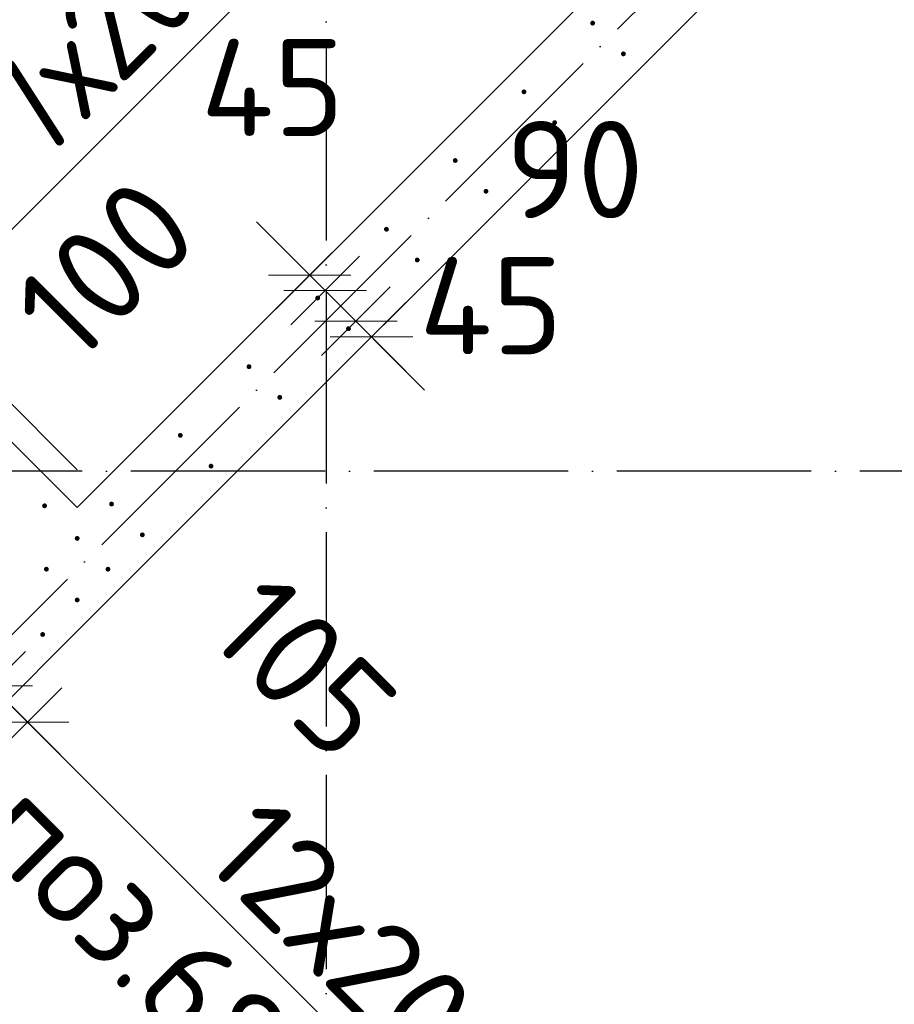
# Model space of a CAD drawing. Header units: millimetres. Extents: x 76517 to 124446, y -73423 to -21861.
# Tile 44 of 117: x 94519 to 96319, y -57198 to -55171. Entities that reach past the tile are written whole.
import ezdxf

# ---------------------------------------------------------------- set-up
doc = ezdxf.new("R2010")
doc.units = ezdxf.units.MM
doc.header["$PDMODE"] = 65
doc.linetypes.add('______11', pattern=[500, 400, -50, 0, -50])
doc.linetypes.add('______5', pattern=[1100, 800, -100, 100, -100])
for name, color, linetype, lineweight in [('Standard', 7, 'Continuous', 25), ('Арм.стержн. Выпуски', 180, 'Continuous', 35), ('Размерная линия_ общее_1', 7, 'Continuous', 13), ('Стена_ общее', 7, 'Continuous', 35)]:
    doc.layers.add(name, color=color, linetype=linetype, lineweight=lineweight)
doc.layers.add('Осевая линия_ общее', color=7, linetype='______5', lineweight=13, true_color=0xa0a0a0)
doc.styles.add('ISOCPEUR', font='ISOCPEUR')
doc.dimstyles.new('DIMSTYLE_10', dxfattribs={"dimtxt": 200, "dimasz": 200, "dimexe": 0, "dimexo": 0, "dimgap": 100, "dimtad": 2, "dimdec": 0, "dimrnd": 5, "dimzin": 12, "dimdsep": 46, "dimtxsty": 'ISOCPEUR', "dimblk1": 'ALL_ML_STRICH', "dimblk2": 'ALL_ML_STRICH', "dimsah": 1, "dimcen": 0, "dimclrd": 7, "dimclre": 256, "dimclrt": 7, "dimadec": 0, "dimazin": 0, "dimtfac": 1, "dimtdec": 0, "dimtix": 1, "dimtmove": 2, "dimatfit": 3, "dimfxl": 0, "dimtvp": 1.2, "dimtzin": 0, "dimlwd": 0, "dimlwe": -3, "dimarcsym": 0})
doc.dimstyles.new('DIMSTYLE_11', dxfattribs={"dimtxt": 200, "dimasz": 200, "dimexe": 0, "dimexo": 0.001, "dimgap": 100, "dimtad": 2, "dimdec": 0, "dimrnd": 5, "dimzin": 12, "dimdsep": 46, "dimtxsty": 'ISOCPEUR', "dimblk1": 'ALL_ML_STRICH', "dimblk2": 'ALL_ML_STRICH', "dimsah": 1, "dimcen": 0, "dimse1": 1, "dimse2": 1, "dimclrd": 7, "dimclre": 256, "dimclrt": 7, "dimadec": 0, "dimazin": 0, "dimtfac": 1, "dimtdec": 0, "dimtix": 1, "dimtmove": 2, "dimatfit": 3, "dimfxl": 0, "dimtvp": 1.2, "dimtzin": 0, "dimlwd": 0, "dimlwe": -3, "dimarcsym": 0})
doc.dimstyles.new('DIMSTYLE_12', dxfattribs={"dimtxt": 200, "dimasz": 200, "dimexe": 0, "dimexo": 0.001, "dimgap": 100, "dimtad": 2, "dimdec": 0, "dimrnd": 5, "dimzin": 12, "dimdsep": 46, "dimtxsty": 'ISOCPEUR', "dimblk1": 'ALL_ML_STRICH', "dimblk2": 'ALL_ML_STRICH', "dimsah": 1, "dimcen": 0, "dimse1": 1, "dimse2": 1, "dimclrd": 7, "dimclre": 256, "dimclrt": 7, "dimadec": 0, "dimazin": 0, "dimtfac": 1, "dimtdec": 0, "dimtix": 1, "dimtmove": 2, "dimatfit": 3, "dimfxl": 0, "dimtzin": 0, "dimlwd": 0, "dimlwe": -3, "dimarcsym": 0})
doc.dimstyles.new('DIMSTYLE_15', dxfattribs={"dimtxt": 200, "dimasz": 200, "dimexe": 0, "dimexo": 0, "dimgap": 100, "dimtad": 0, "dimdec": 0, "dimrnd": 5, "dimzin": 12, "dimdsep": 46, "dimtxsty": 'ISOCPEUR', "dimblk1": 'ALL_ML_STRICH', "dimblk2": 'ALL_ML_STRICH', "dimsah": 1, "dimcen": 0, "dimclrd": 7, "dimclre": 256, "dimclrt": 7, "dimadec": 0, "dimazin": 0, "dimtfac": 1, "dimtdec": 0, "dimtix": 1, "dimtmove": 2, "dimatfit": 3, "dimfxl": 0, "dimtvp": 1.2, "dimtzin": 0, "dimlwd": 0, "dimlwe": -3, "dimarcsym": 0})
doc.dimstyles.new('DIMSTYLE_16', dxfattribs={"dimtxt": 200, "dimasz": 200, "dimexe": 0, "dimexo": 0, "dimgap": 100, "dimtad": 2, "dimdec": 0, "dimrnd": 5, "dimzin": 12, "dimdsep": 46, "dimtxsty": 'ISOCPEUR', "dimblk1": 'ALL_ML_STRICH', "dimblk2": 'ALL_ML_STRICH', "dimsah": 1, "dimcen": 0, "dimclrd": 7, "dimclre": 256, "dimclrt": 7, "dimadec": 0, "dimazin": 0, "dimtfac": 1, "dimtdec": 0, "dimtix": 1, "dimtmove": 2, "dimatfit": 3, "dimfxl": 0, "dimtzin": 0, "dimlwd": 0, "dimlwe": -3, "dimarcsym": 0})
doc.dimstyles.new('DIMSTYLE_21', dxfattribs={"dimtxt": 200, "dimasz": 200, "dimexe": 0, "dimexo": 0, "dimgap": 100, "dimtad": 2, "dimdec": 0, "dimrnd": 5, "dimzin": 12, "dimdsep": 46, "dimtxsty": 'ISOCPEUR', "dimblk1": 'ALL_ML_STRICH', "dimblk2": 'ALL_ML_STRICH', "dimsah": 1, "dimcen": 0, "dimsd1": 1, "dimsd2": 1, "dimclrd": 7, "dimclre": 256, "dimclrt": 7, "dimadec": 0, "dimazin": 0, "dimtfac": 1, "dimtdec": 0, "dimtix": 1, "dimtmove": 2, "dimatfit": 3, "dimfxl": 0, "dimtvp": 1.2, "dimtzin": 0, "dimlwd": 0, "dimlwe": -3, "dimarcsym": 0})

# ---------------------------------------------------------------- blocks, each defined once
blk = doc.blocks.new('ALL_ML_STRICH')
at = {"color": 0, "linetype": 'ByBlock', "lineweight": -2}
for p, q in [((0, -0.5), (0, 0.5)), ((-0.3, -0.3), (0.3, 0.3)), ((-1, 0), (0.5, 0))]:
    blk.add_line(p, q, dxfattribs=at)
blk = doc.blocks.new('*D48')
at = {"layer": 'DEFPOINTS', "color": 7, "linetype": 'Continuous', "lineweight": 13, "transparency": 33554687}
for p in [(94461, -56542), (94425.3, -56577.7), (94004.9, -57147.3)]:
    blk.add_point(p, dxfattribs=at)
at = {"layer": 'Размерная линия_ общее_1', "color": 7, "linetype": 'Continuous', "lineweight": -2, "transparency": 33554687}
blk.add_line((94461, -56542), (94535.6, -56616.6), dxfattribs=at)
at = {"layer": 'Размерная линия_ общее_1', "color": 7, "linetype": 'Continuous', "lineweight": 13, "transparency": 33554687, "xscale": 200, "yscale": 200, "zscale": 200}
for p, rotation in [((94461, -56542), 134.9999999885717), ((94535.6, -56616.6), 314.9999999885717)]:
    blk.add_blockref('ALL_ML_STRICH', p, dxfattribs=dict(at, rotation=rotation))
at = {"layer": 'Размерная линия_ общее_1', "color": 7, "linetype": 'Continuous', "lineweight": 13, "transparency": 33554687, "insert": (95105.1, -56503.9), "char_height": 200, "width": 600, "attachment_point": 5, "rotation": 315, "style": 'ISOCPEUR'}
blk.add_mtext('\\A1;{105}', dxfattribs=at)
blk = doc.blocks.new('*D49')
at = {"layer": 'DEFPOINTS', "color": 7, "linetype": 'Continuous', "lineweight": 13, "transparency": 33554687}
for p in [(94535.6, -56616.6), (94004.9, -57147.3), (95702, -58844.3)]:
    blk.add_point(p, dxfattribs=at)
at = {"layer": 'Размерная линия_ общее_1', "color": 7, "linetype": 'Continuous', "lineweight": -2, "transparency": 33554687}
blk.add_line((94535.6, -56616.6), (96232.6, -58313.7), dxfattribs=at)
at = {"layer": 'Размерная линия_ общее_1', "color": 7, "linetype": 'Continuous', "lineweight": 13, "transparency": 33554687, "xscale": 200, "yscale": 200, "zscale": 200}
for p, rotation in [((94535.6, -56616.6), 134.9999999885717), ((96232.6, -58313.7), 314.9999999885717)]:
    blk.add_blockref('ALL_ML_STRICH', p, dxfattribs=dict(at, rotation=rotation))
at = {"layer": 'Размерная линия_ общее_1', "color": 7, "linetype": 'Continuous', "lineweight": 13, "transparency": 33554687, "insert": (95030.6, -56758), "char_height": 200, "width": 10, "attachment_point": 1, "rotation": 315, "line_spacing_factor": 0.60241, "style": 'ISOCPEUR'}
blk.add_mtext('12х200=2400', dxfattribs=at)
blk = doc.blocks.new('СЛОЖНЫЙ_ОБЪЕКТ_0')
at = {"layer": 'Осевая линия_ общее', "color": 253, "linetype": '______11', "lineweight": -3, "true_color": 0xa0a0a0, "transparency": 33554687}
blk.add_line((87969.7, -62970.3), (101744.2, -49195.9), dxfattribs=at)
blk = doc.blocks.new('*D210')
at = {"layer": 'DEFPOINTS', "color": 7, "linetype": 'Continuous', "lineweight": 13, "transparency": 33554687}
for p in [(95186.1, -55690.3), (95107.7, -55705.1), (95116.2, -55696.6)]:
    blk.add_point(p, dxfattribs=at)
at = {"layer": 'Размерная линия_ общее_1', "color": 253, "linetype": 'Continuous', "lineweight": -2, "true_color": 0xa0a0a0, "transparency": 33554687}
for p, q in [((95116.2, -55696.6), (95116.2, -55696.6)), ((95148, -55728.4), (95148, -55728.4))]:
    blk.add_line(p, q, dxfattribs=at)
at = {"layer": 'Размерная линия_ общее_1', "color": 7, "linetype": 'Continuous', "lineweight": -2, "transparency": 33554687}
blk.add_line((95116.2, -55696.6), (95148, -55728.4), dxfattribs=at)
at = {"layer": 'Размерная линия_ общее_1', "color": 7, "linetype": 'Continuous', "lineweight": 13, "transparency": 33554687, "xscale": 200, "yscale": 200, "zscale": 200}
for p, rotation in [((95148, -55728.4), 315.0000000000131), ((95116.2, -55696.6), 135.0000000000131)]:
    blk.add_blockref('ALL_ML_STRICH', p, dxfattribs=dict(at, rotation=rotation))
at = {"layer": 'Размерная линия_ общее_1', "color": 7, "linetype": 'Continuous', "lineweight": 13, "transparency": 33554687, "insert": (95039.9, -55310.6), "char_height": 200, "width": 400, "attachment_point": 5, "style": 'ISOCPEUR'}
blk.add_mtext('\\A1;{45}', dxfattribs=at)
blk = doc.blocks.new('*D211')
at = {"layer": 'DEFPOINTS', "color": 7, "linetype": 'Continuous', "lineweight": 13, "transparency": 33554687}
for p in [(95186.1, -55690.3), (95148, -55728.4), (95249.4, -55753.6)]:
    blk.add_point(p, dxfattribs=at)
at = {"layer": 'Размерная линия_ общее_1', "color": 253, "linetype": 'Continuous', "lineweight": -2, "true_color": 0xa0a0a0, "transparency": 33554687}
for p, q in [((95148, -55728.4), (95148, -55728.4)), ((95211.3, -55791.7), (95211.3, -55791.7))]:
    blk.add_line(p, q, dxfattribs=at)
at = {"layer": 'Размерная линия_ общее_1', "color": 7, "linetype": 'Continuous', "lineweight": -2, "transparency": 33554687}
blk.add_line((95148, -55728.4), (95211.3, -55791.7), dxfattribs=at)
at = {"layer": 'Размерная линия_ общее_1', "color": 7, "linetype": 'Continuous', "lineweight": 13, "transparency": 33554687, "xscale": 200, "yscale": 200, "zscale": 200}
for p, rotation in [((95211.3, -55791.7), 315.0000000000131), ((95148, -55728.4), 135.0000000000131)]:
    blk.add_blockref('ALL_ML_STRICH', p, dxfattribs=dict(at, rotation=rotation))
at = {"layer": 'Размерная линия_ общее_1', "color": 7, "linetype": 'Continuous', "lineweight": 13, "transparency": 33554687, "insert": (95661.7, -55479.4), "char_height": 200, "width": 400, "attachment_point": 5, "style": 'ISOCPEUR'}
blk.add_mtext('\\A1;{90}', dxfattribs=at)
blk = doc.blocks.new('*D212')
at = {"layer": 'DEFPOINTS', "color": 7, "linetype": 'Continuous', "lineweight": 13, "transparency": 33554687}
for p in [(95249.4, -55753.6), (95211.3, -55791.7), (95230.2, -55837.1)]:
    blk.add_point(p, dxfattribs=at)
at = {"layer": 'Размерная линия_ общее_1', "color": 253, "linetype": 'Continuous', "lineweight": -2, "true_color": 0xa0a0a0, "transparency": 33554687}
for p, q in [((95211.3, -55791.7), (95211.3, -55791.7)), ((95243.4, -55823.9), (95243.4, -55823.9))]:
    blk.add_line(p, q, dxfattribs=at)
at = {"layer": 'Размерная линия_ общее_1', "color": 7, "linetype": 'Continuous', "lineweight": -2, "transparency": 33554687}
for p, q in [((95211.3, -55791.7), (95211.3, -55791.7)), ((95243.4, -55823.9), (95243.4, -55823.9))]:
    blk.add_line(p, q, dxfattribs=at)
at = {"layer": 'Размерная линия_ общее_1', "color": 7, "linetype": 'Continuous', "lineweight": 13, "transparency": 33554687, "xscale": 200, "yscale": 200, "zscale": 200}
for p, rotation in [((95243.4, -55823.9), 315.0000000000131), ((95211.3, -55791.7), 135.0000000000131)]:
    blk.add_blockref('ALL_ML_STRICH', p, dxfattribs=dict(at, rotation=rotation))
at = {"layer": 'Размерная линия_ общее_1', "color": 7, "linetype": 'Continuous', "lineweight": 13, "transparency": 33554687, "insert": (95489.3, -55759.7), "char_height": 200, "width": 400, "attachment_point": 5, "style": 'ISOCPEUR'}
blk.add_mtext('\\A1;{45}', dxfattribs=at)
blk = doc.blocks.new('*D475')
at = {"layer": 'DEFPOINTS', "color": 7, "linetype": 'Continuous', "lineweight": 13, "transparency": 33554687}
for p in [(99707, -54010.6), (100196, -54499.5), (95811.9, -58883.6)]:
    blk.add_point(p, dxfattribs=at)
at = {"layer": 'Размерная линия_ общее_1', "color": 7, "linetype": 'Continuous', "lineweight": -2, "transparency": 33554687}
blk.add_line((99707, -54010.6), (95322.9, -58394.6), dxfattribs=at)
at = {"layer": 'Размерная линия_ общее_1', "color": 253, "linetype": 'Continuous', "lineweight": -2, "true_color": 0xa0a0a0, "transparency": 33554687}
for p, q in [((99707, -54010.6), (99707, -54010.6)), ((95322.9, -58394.6), (95322.9, -58394.6))]:
    blk.add_line(p, q, dxfattribs=at)
at = {"layer": 'Размерная линия_ общее_1', "color": 7, "linetype": 'Continuous', "lineweight": 13, "transparency": 33554687, "xscale": 200, "yscale": 200, "zscale": 200}
for p, rotation in [((99707, -54010.6), 45.00000000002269), ((95322.9, -58394.6), 225.0000000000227)]:
    blk.add_blockref('ALL_ML_STRICH', p, dxfattribs=dict(at, rotation=rotation))
at = {"layer": 'Размерная линия_ общее_1', "color": 7, "linetype": 'Continuous', "lineweight": 13, "transparency": 33554687, "insert": (97097.8, -56831.9), "char_height": 200, "width": 10, "attachment_point": 1, "rotation": 225, "line_spacing_factor": 0.60241, "style": 'ISOCPEUR'}
blk.add_mtext('31х200=6200', dxfattribs=at)
blk = doc.blocks.new('*D614')
at = {"layer": 'DEFPOINTS', "color": 7, "linetype": 'Continuous', "lineweight": 13, "transparency": 33554687}
for p in [(94189, -55916.4), (94570.6, -56171.5), (94507.3, -56234.8)]:
    blk.add_point(p, dxfattribs=at)
at = {"layer": 'Размерная линия_ общее_1', "color": 7, "linetype": 'Continuous', "lineweight": -2, "transparency": 33554687}
blk.add_line((94189, -55916.4), (94252.3, -55853.1), dxfattribs=at)
at = {"layer": 'Размерная линия_ общее_1', "color": 253, "linetype": 'Continuous', "lineweight": -2, "true_color": 0xa0a0a0, "transparency": 33554687}
for p, q in [((94499.9, -56100.7), (94252.3, -55853.1)), ((94436.6, -56164.1), (94189, -55916.4))]:
    blk.add_line(p, q, dxfattribs=at)
at = {"layer": 'Размерная линия_ общее_1', "color": 7, "linetype": 'Continuous', "lineweight": 13, "transparency": 33554687, "xscale": 200, "yscale": 200, "zscale": 200}
for p, rotation in [((94189, -55916.4), 224.999999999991), ((94252.3, -55853.1), 44.99999999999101)]:
    blk.add_blockref('ALL_ML_STRICH', p, dxfattribs=dict(at, rotation=rotation))
at = {"layer": 'Размерная линия_ общее_1', "color": 7, "linetype": 'Continuous', "lineweight": 13, "transparency": 33554687, "insert": (94078.1, -55305.8), "char_height": 200, "width": 400, "attachment_point": 5, "rotation": 45, "style": 'ISOCPEUR'}
blk.add_mtext('\\A1;{90}', dxfattribs=at)
blk = doc.blocks.new('*D615')
at = {"layer": 'DEFPOINTS', "color": 7, "linetype": 'Continuous', "lineweight": 13, "transparency": 33554687}
for p in [(94252.3, -55853.1), (94570.6, -56171.5), (94708.5, -56167.9)]:
    blk.add_point(p, dxfattribs=at)
at = {"layer": 'Размерная линия_ общее_1', "color": 7, "linetype": 'Continuous', "lineweight": -2, "transparency": 33554687}
blk.add_line((94252.3, -55853.1), (94323, -55782.4), dxfattribs=at)
at = {"layer": 'Размерная линия_ общее_1', "color": 253, "linetype": 'Continuous', "lineweight": -2, "true_color": 0xa0a0a0, "transparency": 33554687}
for p, q in [((94637.8, -56097.2), (94323, -55782.4)), ((94499.9, -56100.7), (94252.3, -55853.1))]:
    blk.add_line(p, q, dxfattribs=at)
at = {"layer": 'Размерная линия_ общее_1', "color": 7, "linetype": 'Continuous', "lineweight": 13, "transparency": 33554687, "xscale": 200, "yscale": 200, "zscale": 200}
for p, rotation in [((94252.3, -55853.1), 224.999999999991), ((94323, -55782.4), 44.99999999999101)]:
    blk.add_blockref('ALL_ML_STRICH', p, dxfattribs=dict(at, rotation=rotation))
at = {"layer": 'Размерная линия_ общее_1', "color": 7, "linetype": 'Continuous', "lineweight": 13, "transparency": 33554687, "insert": (94695.9, -55684.3), "char_height": 200, "width": 600, "attachment_point": 5, "rotation": 45, "style": 'ISOCPEUR'}
blk.add_mtext('\\A1;{100}', dxfattribs=at)
blk = doc.blocks.new('*D616')
at = {"layer": 'DEFPOINTS', "color": 7, "linetype": 'Continuous', "lineweight": 13, "transparency": 33554687}
for p in [(95698.4, -55178), (94323, -55782.4), (94708.5, -56167.9)]:
    blk.add_point(p, dxfattribs=at)
at = {"layer": 'Размерная линия_ общее_1', "color": 7, "linetype": 'Continuous', "lineweight": -2, "transparency": 33554687}
blk.add_line((94323, -55782.4), (95312.9, -54792.5), dxfattribs=at)
at = {"layer": 'Размерная линия_ общее_1', "color": 253, "linetype": 'Continuous', "lineweight": -2, "true_color": 0xa0a0a0, "transparency": 33554687}
for p, q in [((95627.7, -55107.2), (95312.9, -54792.5)), ((94637.8, -56097.2), (94323, -55782.4))]:
    blk.add_line(p, q, dxfattribs=at)
at = {"layer": 'Размерная линия_ общее_1', "color": 7, "linetype": 'Continuous', "lineweight": 13, "transparency": 33554687, "xscale": 200, "yscale": 200, "zscale": 200}
for p, rotation in [((95312.9, -54792.5), 44.99999999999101), ((94323, -55782.4), 224.999999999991)]:
    blk.add_blockref('ALL_ML_STRICH', p, dxfattribs=dict(at, rotation=rotation))
at = {"layer": 'Размерная линия_ общее_1', "color": 7, "linetype": 'Continuous', "lineweight": 13, "transparency": 33554687, "insert": (94422.6, -55329.2), "char_height": 200, "width": 10, "attachment_point": 1, "rotation": 45, "line_spacing_factor": 0.60241, "style": 'ISOCPEUR'}
blk.add_mtext('\\W0.91;7х200', dxfattribs=at)
blk = doc.blocks.new('*D617')
at = {"layer": 'DEFPOINTS', "color": 7, "linetype": 'Continuous', "lineweight": 13, "transparency": 33554687}
for p in [(95483.1, -54693.3), (95312.9, -54792.5), (95698.4, -55178)]:
    blk.add_point(p, dxfattribs=at)
at = {"layer": 'Размерная линия_ общее_1', "color": 7, "linetype": 'Continuous', "lineweight": -2, "transparency": 33554687}
blk.add_line((95312.9, -54792.5), (95447.6, -54657.8), dxfattribs=at)
at = {"layer": 'Размерная линия_ общее_1', "color": 253, "linetype": 'Continuous', "lineweight": -2, "true_color": 0xa0a0a0, "transparency": 33554687}
for p, q in [((95476.5, -54686.6), (95447.6, -54657.8)), ((95627.7, -55107.2), (95312.9, -54792.5))]:
    blk.add_line(p, q, dxfattribs=at)
at = {"layer": 'Размерная линия_ общее_1', "color": 7, "linetype": 'Continuous', "lineweight": 13, "transparency": 33554687, "xscale": 200, "yscale": 200, "zscale": 200}
for p, rotation in [((95447.6, -54657.8), 44.99999999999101), ((95312.9, -54792.5), 224.999999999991)]:
    blk.add_blockref('ALL_ML_STRICH', p, dxfattribs=dict(at, rotation=rotation))
at = {"layer": 'Размерная линия_ общее_1', "color": 7, "linetype": 'Continuous', "lineweight": 13, "transparency": 33554687, "insert": (94833.2, -54563), "char_height": 200, "width": 600, "attachment_point": 5, "rotation": 45, "style": 'ISOCPEUR'}
blk.add_mtext('\\A1;{190}', dxfattribs=at)

msp = doc.modelspace()

# ---------------------------------------------------------------- hatches: boundary and pattern name
at = {"layer": 'Арм.стержн. Выпуски', "linetype": 'Continuous', "lineweight": 35, "transparency": 33554687}
for points in [[(95703.4, -55178), (95703, -55176), (95701.9, -55174.4), (95700.3, -55173.3), (95698.4, -55173), (95696.5, -55173.3), (95694.9, -55174.4), (95693.8, -55176), (95693.4, -55178), (95693.8, -55179.9), (95694.9, -55181.5), (95696.5, -55182.6), (95698.4, -55183), (95700.3, -55182.6), (95701.9, -55181.5), (95703, -55179.9)], [(95766.7, -55241.3), (95766.3, -55239.3), (95765.3, -55237.7), (95763.6, -55236.6), (95761.7, -55236.3), (95759.8, -55236.6), (95758.2, -55237.7), (95757.1, -55239.3), (95756.7, -55241.3), (95757.1, -55243.2), (95758.2, -55244.8), (95759.8, -55245.9), (95761.7, -55246.3), (95763.6, -55245.9), (95765.3, -55244.8), (95766.3, -55243.2)], [(95562, -55319.4), (95561.6, -55317.5), (95560.5, -55315.8), (95558.9, -55314.8), (95557, -55314.4), (95555.1, -55314.8), (95553.5, -55315.8), (95552.4, -55317.5), (95552, -55319.4), (95552.4, -55321.3), (95553.5, -55322.9), (95555.1, -55324), (95557, -55324.4), (95558.9, -55324), (95560.5, -55322.9), (95561.6, -55321.3)], [(95625.3, -55382.7), (95624.9, -55380.8), (95623.8, -55379.1), (95622.2, -55378.1), (95620.3, -55377.7), (95618.4, -55378.1), (95616.8, -55379.1), (95615.7, -55380.8), (95615.3, -55382.7), (95615.7, -55384.6), (95616.8, -55386.2), (95618.4, -55387.3), (95620.3, -55387.7), (95622.2, -55387.3), (95623.8, -55386.2), (95624.9, -55384.6)], [(95420.6, -55460.8), (95420.2, -55458.9), (95419.1, -55457.3), (95417.5, -55456.2), (95415.6, -55455.8), (95413.7, -55456.2), (95412, -55457.3), (95411, -55458.9), (95410.6, -55460.8), (95411, -55462.7), (95412, -55464.3), (95413.7, -55465.4), (95415.6, -55465.8), (95417.5, -55465.4), (95419.1, -55464.3), (95420.2, -55462.7)], [(95483.9, -55524.1), (95483.5, -55522.2), (95482.4, -55520.6), (95480.8, -55519.5), (95478.9, -55519.1), (95477, -55519.5), (95475.3, -55520.6), (95474.3, -55522.2), (95473.9, -55524.1), (95474.3, -55526), (95475.3, -55527.6), (95477, -55528.7), (95478.9, -55529.1), (95480.8, -55528.7), (95482.4, -55527.6), (95483.5, -55526)], [(95279.1, -55602.2), (95278.8, -55600.3), (95277.7, -55598.7), (95276.1, -55597.6), (95274.1, -55597.2), (95272.2, -55597.6), (95270.6, -55598.7), (95269.5, -55600.3), (95269.1, -55602.2), (95269.5, -55604.1), (95270.6, -55605.8), (95272.2, -55606.8), (95274.1, -55607.2), (95276.1, -55606.8), (95277.7, -55605.8), (95278.8, -55604.1)], [(95342.5, -55665.5), (95342.1, -55663.6), (95341, -55662), (95339.4, -55660.9), (95337.5, -55660.5), (95335.5, -55660.9), (95333.9, -55662), (95332.8, -55663.6), (95332.5, -55665.5), (95332.8, -55667.4), (95333.9, -55669.1), (95335.5, -55670.1), (95337.5, -55670.5), (95339.4, -55670.1), (95341, -55669.1), (95342.1, -55667.4)], [(95137.7, -55743.6), (95137.3, -55741.7), (95136.3, -55740.1), (95134.6, -55739), (95132.7, -55738.6), (95130.8, -55739), (95129.2, -55740.1), (95128.1, -55741.7), (95127.7, -55743.6), (95128.1, -55745.6), (95129.2, -55747.2), (95130.8, -55748.3), (95132.7, -55748.6), (95134.6, -55748.3), (95136.3, -55747.2), (95137.3, -55745.6)], [(95201, -55806.9), (95200.7, -55805), (95199.6, -55803.4), (95197.9, -55802.3), (95196, -55801.9), (95194.1, -55802.3), (95192.5, -55803.4), (95191.4, -55805), (95191, -55806.9), (95191.4, -55808.9), (95192.5, -55810.5), (95194.1, -55811.6), (95196, -55811.9), (95197.9, -55811.6), (95199.6, -55810.5), (95200.7, -55808.9)], [(94996.3, -55885.1), (94995.9, -55883.1), (94994.8, -55881.5), (94993.2, -55880.4), (94991.3, -55880.1), (94989.4, -55880.4), (94987.8, -55881.5), (94986.7, -55883.1), (94986.3, -55885.1), (94986.7, -55887), (94987.8, -55888.6), (94989.4, -55889.7), (94991.3, -55890.1), (94993.2, -55889.7), (94994.8, -55888.6), (94995.9, -55887)], [(95059.6, -55948.4), (95059.2, -55946.5), (95058.1, -55944.8), (95056.5, -55943.7), (95054.6, -55943.4), (95052.7, -55943.7), (95051.1, -55944.8), (95050, -55946.5), (95049.6, -55948.4), (95050, -55950.3), (95051.1, -55951.9), (95052.7, -55953), (95054.6, -55953.4), (95056.5, -55953), (95058.1, -55951.9), (95059.2, -55950.3)], [(94854.9, -56026.5), (94854.5, -56024.6), (94853.4, -56022.9), (94851.8, -56021.9), (94849.9, -56021.5), (94848, -56021.9), (94846.3, -56022.9), (94845.3, -56024.6), (94844.9, -56026.5), (94845.3, -56028.4), (94846.3, -56030), (94848, -56031.1), (94849.9, -56031.5), (94851.8, -56031.1), (94853.4, -56030), (94854.5, -56028.4)], [(94918.2, -56089.8), (94917.8, -56087.9), (94916.7, -56086.3), (94915.1, -56085.2), (94913.2, -56084.8), (94911.3, -56085.2), (94909.7, -56086.3), (94908.6, -56087.9), (94908.2, -56089.8), (94908.6, -56091.7), (94909.7, -56093.3), (94911.3, -56094.4), (94913.2, -56094.8), (94915.1, -56094.4), (94916.7, -56093.3), (94917.8, -56091.7)], [(94575.6, -56171.5), (94575.2, -56169.5), (94574.1, -56167.9), (94572.5, -56166.8), (94570.6, -56166.5), (94568.7, -56166.8), (94567.1, -56167.9), (94566, -56169.5), (94565.6, -56171.5), (94566, -56173.4), (94567.1, -56175), (94568.7, -56176.1), (94570.6, -56176.5), (94572.5, -56176.1), (94574.1, -56175), (94575.2, -56173.4)], [(94713.5, -56167.9), (94713.1, -56166), (94712, -56164.4), (94710.4, -56163.3), (94708.5, -56162.9), (94706.5, -56163.3), (94704.9, -56164.4), (94703.8, -56166), (94703.5, -56167.9), (94703.8, -56169.8), (94704.9, -56171.4), (94706.5, -56172.5), (94708.5, -56172.9), (94710.4, -56172.5), (94712, -56171.4), (94713.1, -56169.8)], [(94642.8, -56238.6), (94642.4, -56236.7), (94641.3, -56235.1), (94639.7, -56234), (94637.8, -56233.6), (94635.8, -56234), (94634.2, -56235.1), (94633.1, -56236.7), (94632.8, -56238.6), (94633.1, -56240.5), (94634.2, -56242.1), (94635.8, -56243.2), (94637.8, -56243.6), (94639.7, -56243.2), (94641.3, -56242.1), (94642.4, -56240.5)], [(94776.8, -56231.2), (94776.4, -56229.3), (94775.3, -56227.7), (94773.7, -56226.6), (94771.8, -56226.2), (94769.9, -56226.6), (94768.2, -56227.7), (94767.2, -56229.3), (94766.8, -56231.2), (94767.2, -56233.1), (94768.2, -56234.7), (94769.9, -56235.8), (94771.8, -56236.2), (94773.7, -56235.8), (94775.3, -56234.7), (94776.4, -56233.1)], [(94579.4, -56301.9), (94579.1, -56300), (94578, -56298.4), (94576.4, -56297.3), (94574.4, -56296.9), (94572.5, -56297.3), (94570.9, -56298.4), (94569.8, -56300), (94569.4, -56301.9), (94569.8, -56303.8), (94570.9, -56305.5), (94572.5, -56306.5), (94574.4, -56306.9), (94576.4, -56306.5), (94578, -56305.5), (94579.1, -56303.8)], [(94706.1, -56301.9), (94705.7, -56300), (94704.6, -56298.4), (94703, -56297.3), (94701.1, -56296.9), (94699.1, -56297.3), (94697.5, -56298.4), (94696.4, -56300), (94696.1, -56301.9), (94696.4, -56303.8), (94697.5, -56305.5), (94699.1, -56306.5), (94701.1, -56306.9), (94703, -56306.5), (94704.6, -56305.5), (94705.7, -56303.8)], [(94642.8, -56365.2), (94642.4, -56363.3), (94641.3, -56361.7), (94639.7, -56360.6), (94637.8, -56360.2), (94635.8, -56360.6), (94634.2, -56361.7), (94633.1, -56363.3), (94632.8, -56365.2), (94633.1, -56367.1), (94634.2, -56368.8), (94635.8, -56369.8), (94637.8, -56370.2), (94639.7, -56369.8), (94641.3, -56368.8), (94642.4, -56367.1)], [(94571.7, -56436.3), (94571.3, -56434.4), (94570.2, -56432.8), (94568.6, -56431.7), (94566.7, -56431.3), (94564.8, -56431.7), (94563.2, -56432.8), (94562.1, -56434.4), (94561.7, -56436.3), (94562.1, -56438.2), (94563.2, -56439.8), (94564.8, -56440.9), (94566.7, -56441.3), (94568.6, -56440.9), (94570.2, -56439.8), (94571.3, -56438.2)]]:
    msp.add_hatch(color=4, dxfattribs=at).paths.add_polyline_path(points)

# ---------------------------------------------------------------- linework, layer by layer
at = {"layer": 'Осевая линия_ общее', "color": 253, "linetype": '______11', "lineweight": -3, "true_color": 0xa0a0a0, "transparency": 33554687}
for p, q in [((95150, -29220), (95150, -72827.9)), ((105150, -56100), (77142.2, -56100))]:
    msp.add_line(p, q, dxfattribs=at)
at = {"layer": 'Стена_ общее', "color": 7, "linetype": 'Continuous', "lineweight": 25, "transparency": 33554687}
for p, q in [((93273, -54810.3), (94637.8, -56175)), ((93273, -54810.3), (94637.8, -56175)), ((94637.8, -56175), (95769.1, -55043.6)), ((94637.8, -56175), (95769.1, -55043.6)), ((96023.7, -55043.6), (95896.4, -55170.9)), ((95896.4, -55170.9), (94637.8, -56429.6)), ((95896.4, -55170.9), (94637.8, -56429.6)), ((94637.8, -56429.6), (93994.3, -57073)), ((94637.8, -56429.6), (93994.3, -57073))]:
    msp.add_line(p, q, dxfattribs=at)

# ---------------------------------------------------------------- block references
at = {"layer": 'Осевая линия_ общее', "color": 253, "linetype": '______11', "lineweight": -3, "true_color": 0xa0a0a0, "transparency": 33554687}
msp.add_blockref('СЛОЖНЫЙ_ОБЪЕКТ_0', (0, 0), dxfattribs=at)

# ---------------------------------------------------------------- texts
at = {"layer": 'Standard', "color": 7, "linetype": 'Continuous', "lineweight": 13, "transparency": 33554687, "insert": (94955, -57107.9), "char_height": 200, "width": 1196.491, "attachment_point": 2, "rotation": 315, "style": 'ISOCPEUR'}
msp.add_mtext('\\A1;{\\fISOCPEUR|i0|b0;\\H200.000000;\\W1.000000;\\C7;поз.68,69}\\P', dxfattribs=at)

# ---------------------------------------------------------------- dimensions: what is measured, and where the dimension line sits
at = {"layer": 'Размерная линия_ общее_1', "color": 7, "linetype": 'Continuous', "lineweight": 13, "transparency": 33554687}
for base, p1, p2, angle, text, dimstyle, picture, middle in [((95322.9, -58394.6), (99707, -54010.6), (95322.9, -58394.6), 225, '31х200=6200', 'DIMSTYLE_16', '*D475', (97444.3, -56131.9)), ((95312.9, -54792.5), (94637.8, -56097.2), (95627.7, -55107.2), 45, '\\W0.91;7х200', 'DIMSTYLE_16', '*D616', (94747.2, -55216.7)), ((96232.6, -58313.7), (94004.9, -57147.3), (95702, -58844.3), 315, '12х200=2400', 'DIMSTYLE_12', '*D49', (95454.8, -57394.4))]:
    dim = msp.add_linear_dim(base=base, p1=p1, p2=p2, angle=angle, text=text, dimstyle=dimstyle, override={"dimpost": '<>', "dimclrd": 7, "dimclre": 253, "dimclrt": 7, "dimlwd": 0, "dimlwe": 65533}, dxfattribs=at)
    dim.commit()
    dim.dimension.update_dxf_attribs({"geometry": picture, "text_midpoint": middle, "dimtype": 160})
for base, p1, p2, angle, dimstyle, picture, middle in [((95447.6, -54657.8), (95627.7, -55107.2), (95476.5, -54686.6), 45, 'DIMSTYLE_10', '*D617', (94833.2, -54563)), ((94252.3, -55853.1), (94436.6, -56164.1), (94499.9, -56100.7), 45, 'DIMSTYLE_10', '*D614', (94078.1, -55305.8)), ((95148, -55728.4), (95116.2, -55696.6), (95148, -55728.4), 315, 'DIMSTYLE_10', '*D210', (95039.9, -55310.6)), ((95211.3, -55791.7), (95148, -55728.4), (95211.3, -55791.7), 315, 'DIMSTYLE_10', '*D211', (95661.7, -55479.4)), ((94323, -55782.4), (94499.9, -56100.7), (94637.8, -56097.2), 45, 'DIMSTYLE_15', '*D615', (94695.9, -55684.3)), ((95243.4, -55823.9), (95211.3, -55791.7), (95243.4, -55823.9), 315, 'DIMSTYLE_21', '*D212', (95489.3, -55759.7)), ((94535.5761, -56616.5995), (94425.2702, -56577.7107), (94004.9126, -57147.2631), 315, 'DIMSTYLE_11', '*D48', (95105.1143, -56503.8659))]:
    dim = msp.add_linear_dim(base=base, p1=p1, p2=p2, angle=angle, dimstyle=dimstyle, override={"dimpost": '<>', "dimclrd": 7, "dimclre": 253, "dimclrt": 7, "dimlwd": 0, "dimlwe": 65533}, dxfattribs=at)
    dim.commit()
    dim.dimension.update_dxf_attribs({"geometry": picture, "text_midpoint": middle, "dimtype": 160})

doc.saveas('drawing.dxf')
